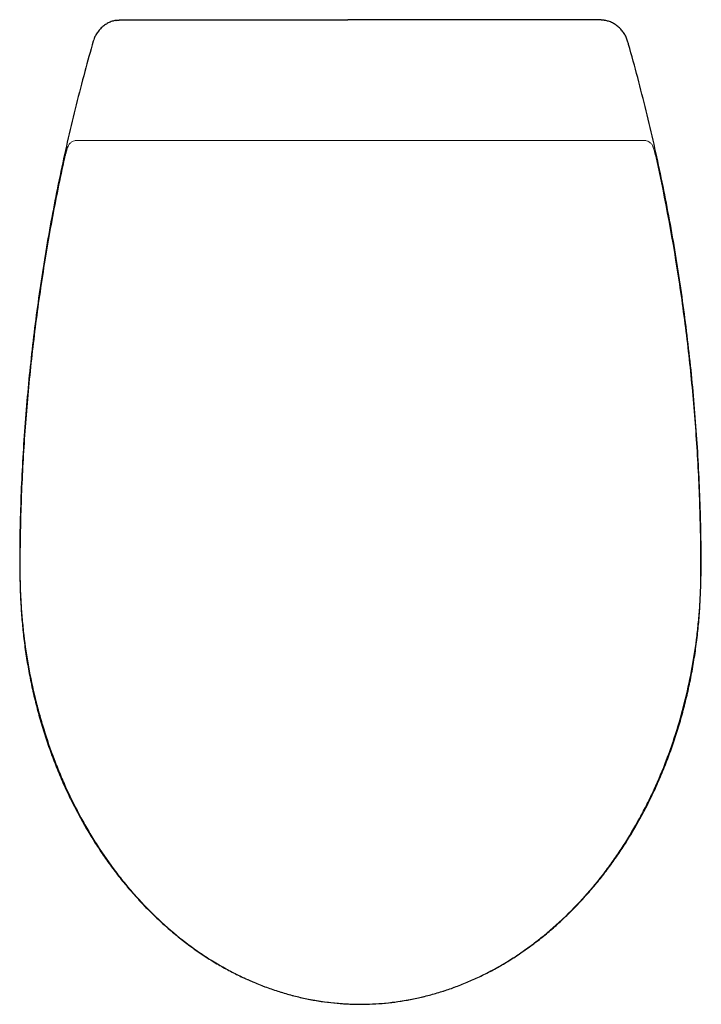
# Model space of a CAD drawing. Header units: millimetres. Extents: x 4690.971 to 4691.318, y 2954.985 to 2955.486.
import ezdxf

# ---------------------------------------------------------------- set-up
doc = ezdxf.new("R2010")
doc.units = ezdxf.units.MM
doc.layers.add('SANINDUSA', color=3, linetype='Continuous')

msp = doc.modelspace()

# ---------------------------------------------------------------- linework, layer by layer
at = {"layer": 'SANINDUSA'}
for p, q in [((4691.02336, 2955.48588), (4691.13828, 2955.48588)), ((4691.26589, 2955.48588), (4691.15097, 2955.48588))]:
    msp.add_line(p, q, dxfattribs=at)
at = {"layer": 'SANINDUSA', "linetype": 'Continuous', "lineweight": 15}
for p, q in [((4691.00062, 2955.42452), (4691.00154, 2955.42452)), ((4691.28771, 2955.42452), (4691.28864, 2955.42452))]:
    msp.add_line(p, q, dxfattribs=at)
at = {"layer": 'SANINDUSA'}
for points, knots in [([(4691.0202, 2955.48553), (4691.0196, 2955.48539), (4691.01829, 2955.48509), (4691.01637, 2955.48425), (4691.01449, 2955.48312), (4691.01279, 2955.48172), (4691.01131, 2955.48009), (4691.0101, 2955.47827), (4691.00924, 2955.47655), (4691.00891, 2955.47541), (4691.00879, 2955.47496)], [0, 0, 0, 0, 0.112512, 0.246142, 0.381027, 0.515035, 0.648418, 0.782597, 0.914716, 1, 1, 1, 1]), ([(4691.15097, 2955.48588), (4691.14996, 2955.48588), (4691.14893, 2955.48584), (4691.14734, 2955.48578), (4691.14681, 2955.48576), (4691.14572, 2955.48573), (4691.14518, 2955.48573), (4691.14409, 2955.48573), (4691.14355, 2955.48573), (4691.14246, 2955.48576), (4691.14192, 2955.48578), (4691.14033, 2955.48584), (4691.1393, 2955.48588), (4691.13828, 2955.48588)], [0, 0, 0, 0, 0.25, 0.25, 0.375, 0.375, 0.5, 0.5, 0.625, 0.625, 0.75, 0.75, 1, 1, 1, 1]), ([(4691.28046, 2955.47496), (4691.28037, 2955.4753), (4691.2801, 2955.47634), (4691.27932, 2955.47797), (4691.27817, 2955.47981), (4691.27674, 2955.48145), (4691.2751, 2955.48288), (4691.27326, 2955.48405), (4691.27134, 2955.48495), (4691.27, 2955.4853), (4691.26936, 2955.48547)], [0, 0, 0, 0, 0.066745, 0.200336, 0.336025, 0.470339, 0.605676, 0.741737, 0.876909, 1, 1, 1, 1]), ([(4691.00875, 2955.47497), (4691.0073, 2955.46982), (4691.00429, 2955.45909), (4691.00006, 2955.44269), (4690.99601, 2955.4258), (4690.99227, 2955.40882), (4690.98883, 2955.39175), (4690.9857, 2955.3746), (4690.98287, 2955.35737), (4690.98034, 2955.34004), (4690.97812, 2955.32263), (4690.97621, 2955.30514), (4690.9746, 2955.28757), (4690.97331, 2955.26996), (4690.97233, 2955.25234), (4690.97168, 2955.23471), (4690.97136, 2955.21955), (4690.97136, 2955.21028), (4690.97136, 2955.20688)], [0, 0, 0, 0, 0.059114, 0.123067, 0.187041, 0.251062, 0.315155, 0.379343, 0.443652, 0.508103, 0.572723, 0.637533, 0.702568, 0.767593, 0.832569, 0.897529, 0.962503, 1, 1, 1, 1]), ([(4691.31788, 2955.20688), (4691.31789, 2955.20736), (4691.31797, 2955.21133), (4691.31784, 2955.21939), (4691.31763, 2955.23283), (4691.31708, 2955.24865), (4691.31618, 2955.26621), (4691.31496, 2955.28375), (4691.31343, 2955.30129), (4691.31158, 2955.31882), (4691.30941, 2955.33632), (4691.30694, 2955.35375), (4691.30416, 2955.3711), (4691.30107, 2955.38835), (4691.29767, 2955.40551), (4691.29397, 2955.42259), (4691.28997, 2955.43958), (4691.28564, 2955.45647), (4691.28246, 2955.46826), (4691.28066, 2955.4744), (4691.28049, 2955.47496)], [0, 0, 0, 0, 0.005272, 0.043797, 0.089074, 0.15383, 0.218565, 0.283322, 0.348129, 0.413023, 0.47805, 0.542892, 0.607568, 0.672103, 0.736521, 0.800846, 0.865103, 0.929317, 0.993512, 1, 1, 1, 1]), ([(4690.97141, 2955.20689), (4690.97144, 2955.20413), (4690.97152, 2955.19811), (4690.97191, 2955.18909), (4690.97255, 2955.18001), (4690.97345, 2955.17121), (4690.97466, 2955.16247), (4690.9762, 2955.15353), (4690.97806, 2955.14459), (4690.98023, 2955.13567), (4690.9827, 2955.1269), (4690.98545, 2955.11832), (4690.98847, 2955.10994), (4690.99176, 2955.10176), (4690.99531, 2955.09376), (4690.99914, 2955.08595), (4691.00321, 2955.07835), (4691.00752, 2955.071), (4691.01205, 2955.06389), (4691.01679, 2955.05707), (4691.02172, 2955.05052), (4691.02684, 2955.04426), (4691.03214, 2955.0383), (4691.0376, 2955.03263), (4691.04323, 2955.02725), (4691.04899, 2955.02219), (4691.05487, 2955.01744), (4691.06086, 2955.01303), (4691.06694, 2955.00895), (4691.07308, 2955.00522), (4691.07929, 2955.00183), (4691.08559, 2954.99875), (4691.09198, 2954.99598), (4691.09845, 2954.99352), (4691.10498, 2954.99139), (4691.11153, 2954.98958), (4691.11809, 2954.9881), (4691.12462, 2954.98696), (4691.13112, 2954.98613), (4691.1376, 2954.98568), (4691.14209, 2954.98549), (4691.14444, 2954.98554), (4691.14463, 2954.98555)], [0, 0, 0, 0, 0.026603, 0.057993, 0.087048, 0.114321, 0.143273, 0.172018, 0.201746, 0.231279, 0.260554, 0.289523, 0.318143, 0.346391, 0.374508, 0.402481, 0.430192, 0.457599, 0.484668, 0.511372, 0.537695, 0.563685, 0.58926, 0.614572, 0.639575, 0.664231, 0.688515, 0.71241, 0.735911, 0.759046, 0.781647, 0.804143, 0.826543, 0.848798, 0.870864, 0.892706, 0.914296, 0.935614, 0.956649, 0.977407, 0.99817, 1, 1, 1, 1]), ([(4691.14463, 2954.98554), (4691.14669, 2954.98556), (4691.15092, 2954.98561), (4691.15729, 2954.98606), (4691.16372, 2954.98682), (4691.17012, 2954.9879), (4691.17651, 2954.98928), (4691.18292, 2954.99099), (4691.18931, 2954.99301), (4691.19568, 2954.99535), (4691.202, 2954.998), (4691.20823, 2955.00095), (4691.21437, 2955.0042), (4691.22037, 2955.00774), (4691.22628, 2955.01157), (4691.23209, 2955.01572), (4691.23783, 2955.02018), (4691.24348, 2955.02496), (4691.249, 2955.03004), (4691.25439, 2955.03542), (4691.25964, 2955.04108), (4691.26471, 2955.04701), (4691.2696, 2955.0532), (4691.27431, 2955.05967), (4691.27884, 2955.0664), (4691.28319, 2955.07341), (4691.28732, 2955.08067), (4691.29124, 2955.08817), (4691.29492, 2955.09588), (4691.29835, 2955.1038), (4691.30152, 2955.11189), (4691.30442, 2955.12015), (4691.30705, 2955.12859), (4691.30941, 2955.13719), (4691.3115, 2955.14596), (4691.3133, 2955.15488), (4691.31481, 2955.16391), (4691.31601, 2955.17292), (4691.31687, 2955.18195), (4691.31745, 2955.19119), (4691.31777, 2955.19953), (4691.31782, 2955.20484), (4691.31783, 2955.20689)], [0, 0, 0, 0, 0.019879, 0.040778, 0.061543, 0.082282, 0.103289, 0.124578, 0.146132, 0.16793, 0.189941, 0.212128, 0.234446, 0.256844, 0.27929, 0.302282, 0.325652, 0.349402, 0.373522, 0.397994, 0.422789, 0.447872, 0.4732, 0.498836, 0.524967, 0.551465, 0.578315, 0.60549, 0.632958, 0.660679, 0.688633, 0.716732, 0.745078, 0.773761, 0.802743, 0.831975, 0.861404, 0.891024, 0.919558, 0.948846, 0.980259, 1, 1, 1, 1])]:
    msp.add_open_spline(points, degree=3, knots=knots, dxfattribs=at)
for points in [[(4691.0202, 2955.48553), (4691.02336, 2955.48588)], [(4691.26936, 2955.48547), (4691.26589, 2955.48588)]]:
    msp.add_open_spline(points, degree=1, dxfattribs=at)
at = {"layer": 'SANINDUSA', "linetype": 'Continuous', "lineweight": 15}
for points, knots in [([(4690.99594, 2955.4215), (4690.99614, 2955.42204), (4690.99643, 2955.42248), (4690.99694, 2955.42306), (4690.99712, 2955.42323), (4690.99751, 2955.42354), (4690.99771, 2955.42368), (4690.99833, 2955.42405), (4690.99877, 2955.42423), (4690.99945, 2955.42441), (4690.99968, 2955.42445), (4691.00003, 2955.4245), (4691.00015, 2955.42451), (4691.00038, 2955.42452), (4691.0005, 2955.42452), (4691.00062, 2955.42452)], [0, 0, 0, 0, 0.25, 0.25, 0.375, 0.375, 0.5, 0.5, 0.75, 0.75, 0.875, 0.875, 0.9375, 0.9375, 1, 1, 1, 1]), ([(4691.00154, 2955.42452), (4691.00156, 2955.42452), (4691.00159, 2955.42452), (4691.00169, 2955.42452), (4691.00175, 2955.42452), (4691.00192, 2955.42452), (4691.00202, 2955.42452), (4691.00223, 2955.42452), (4691.00236, 2955.42452), (4691.00263, 2955.42452), (4691.00277, 2955.42452), (4691.00308, 2955.42452), (4691.00324, 2955.42452), (4691.00375, 2955.42452), (4691.00411, 2955.42452), (4691.00448, 2955.42452)], [0, 0, 0, 0, 0.125, 0.125, 0.25, 0.25, 0.375, 0.375, 0.5, 0.5, 0.625, 0.625, 0.75, 0.75, 1, 1, 1, 1]), ([(4691.00448, 2955.42452), (4691.05119, 2955.42452), (4691.09791, 2955.42452), (4691.19134, 2955.42452), (4691.23806, 2955.42452), (4691.28477, 2955.42452)], [0, 0, 0, 0, 0.5, 0.5, 1, 1, 1, 1]), ([(4691.28477, 2955.42452), (4691.28496, 2955.42452), (4691.28514, 2955.42452), (4691.2855, 2955.42452), (4691.28567, 2955.42452), (4691.28601, 2955.42452), (4691.28618, 2955.42452), (4691.28648, 2955.42452), (4691.28663, 2955.42452), (4691.2869, 2955.42452), (4691.28702, 2955.42452), (4691.28724, 2955.42452), (4691.28734, 2955.42452), (4691.2875, 2955.42452), (4691.28757, 2955.42452), (4691.28767, 2955.42452), (4691.2877, 2955.42452), (4691.28771, 2955.42452)], [0, 0, 0, 0, 0.125, 0.125, 0.25, 0.25, 0.375, 0.375, 0.5, 0.5, 0.625, 0.625, 0.75, 0.75, 0.875, 0.875, 1, 1, 1, 1]), ([(4691.29331, 2955.4215), (4691.29312, 2955.42204), (4691.29283, 2955.42248), (4691.29232, 2955.42306), (4691.29213, 2955.42323), (4691.29174, 2955.42354), (4691.29154, 2955.42368), (4691.29092, 2955.42405), (4691.29048, 2955.42423), (4691.2898, 2955.42441), (4691.28957, 2955.42445), (4691.28922, 2955.4245), (4691.28911, 2955.42451), (4691.28887, 2955.42452), (4691.28875, 2955.42452), (4691.28864, 2955.42452)], [0, 0, 0, 0, 0.25, 0.25, 0.375, 0.375, 0.5, 0.5, 0.75, 0.75, 0.875, 0.875, 0.9375, 0.9375, 1, 1, 1, 1]), ([(4690.99594, 2955.4215), (4690.99568, 2955.42074), (4690.99541, 2955.41987), (4690.99506, 2955.41864), (4690.99499, 2955.41839), (4690.99484, 2955.41788), (4690.99477, 2955.41762), (4690.99456, 2955.41683), (4690.99441, 2955.41628), (4690.99427, 2955.41572)], [0, 0, 0, 0, 0.5, 0.5, 0.625, 0.625, 0.75, 0.75, 1, 1, 1, 1]), ([(4691.29498, 2955.41572), (4691.2947, 2955.41685), (4691.29441, 2955.4179), (4691.29399, 2955.41937), (4691.29385, 2955.41984), (4691.29357, 2955.42071), (4691.29344, 2955.42112), (4691.29331, 2955.4215)], [0, 0, 0, 0, 0.5, 0.5, 0.75, 0.75, 1, 1, 1, 1]), ([(4691.14463, 2954.98554), (4691.1419, 2954.98554), (4691.13918, 2954.98563), (4691.13511, 2954.98587), (4691.13376, 2954.98598), (4691.13105, 2954.98622), (4691.12969, 2954.98637), (4691.12294, 2954.98718), (4691.1176, 2954.98815), (4691.10968, 2954.99007), (4691.10705, 2954.99079), (4691.10185, 2954.99238), (4691.09928, 2954.99325), (4691.09418, 2954.99512), (4691.09166, 2954.99613), (4691.08667, 2954.99829), (4691.0842, 2954.99944), (4691.07691, 2955.00308), (4691.07218, 2955.00576), (4691.0653, 2955.01013), (4691.06304, 2955.01165), (4691.0586, 2955.01479), (4691.05643, 2955.01641), (4691.05002, 2955.02143), (4691.04591, 2955.02497), (4691.03798, 2955.03243), (4691.0342, 2955.03632), (4691.02878, 2955.04239), (4691.02701, 2955.04446), (4691.02356, 2955.04865), (4691.02188, 2955.05079), (4691.01695, 2955.05729), (4691.01385, 2955.06175), (4691.00945, 2955.0686), (4691.00802, 2955.07091), (4691.00525, 2955.07559), (4691.00391, 2955.07796), (4691.00001, 2955.08511), (4690.99758, 2955.08997), (4690.99419, 2955.09738), (4690.9931, 2955.09987), (4690.991, 2955.10489), (4690.98999, 2955.10741), (4690.98709, 2955.11503), (4690.98533, 2955.12016), (4690.98292, 2955.12795), (4690.98215, 2955.13056), (4690.98071, 2955.13581), (4690.98003, 2955.13844), (4690.9781, 2955.14635), (4690.97698, 2955.15167), (4690.97505, 2955.16237), (4690.97425, 2955.16775), (4690.97328, 2955.17584), (4690.973, 2955.17854), (4690.97251, 2955.18395), (4690.97231, 2955.18667), (4690.97198, 2955.19209), (4690.97186, 2955.19481), (4690.97169, 2955.20023), (4690.97164, 2955.20295), (4690.97163, 2955.20702), (4690.97163, 2955.20837), (4690.97164, 2955.21109), (4690.97165, 2955.21244), (4690.97168, 2955.21651), (4690.97177, 2955.22465), (4690.97197, 2955.23279), (4690.97232, 2955.24364), (4690.97254, 2955.24907), (4690.97334, 2955.26533), (4690.97406, 2955.27616), (4690.97584, 2955.2978), (4690.97692, 2955.30861), (4690.97942, 2955.33018), (4690.98085, 2955.34094), (4690.98408, 2955.36241), (4690.98587, 2955.37312), (4690.9898, 2955.39447), (4690.99195, 2955.40512), (4690.99427, 2955.41572)], [0, 0, 0, 0, 0.015625, 0.015625, 0.023437, 0.023437, 0.03125, 0.03125, 0.0625, 0.0625, 0.078125, 0.078125, 0.09375, 0.09375, 0.109375, 0.109375, 0.125, 0.125, 0.15625, 0.15625, 0.171875, 0.171875, 0.1875, 0.1875, 0.21875, 0.21875, 0.25, 0.25, 0.265625, 0.265625, 0.28125, 0.28125, 0.3125, 0.3125, 0.328125, 0.328125, 0.34375, 0.34375, 0.375, 0.375, 0.390625, 0.390625, 0.40625, 0.40625, 0.4375, 0.4375, 0.453125, 0.453125, 0.46875, 0.46875, 0.5, 0.5, 0.53125, 0.53125, 0.546875, 0.546875, 0.5625, 0.5625, 0.578125, 0.578125, 0.59375, 0.59375, 0.601562, 0.601562, 0.609375, 0.609375, 0.625, 0.65625, 0.65625, 0.6875, 0.6875, 0.75, 0.75, 0.8125, 0.8125, 0.875, 0.875, 0.9375, 0.9375, 1, 1, 1, 1]), ([(4691.29498, 2955.41572), (4691.29964, 2955.39448), (4691.30358, 2955.37309), (4691.30841, 2955.34084), (4691.30985, 2955.33006), (4691.31173, 2955.31387), (4691.31231, 2955.30846), (4691.31338, 2955.29765), (4691.31387, 2955.29223), (4691.31521, 2955.27598), (4691.31592, 2955.26513), (4691.31698, 2955.24342), (4691.31734, 2955.23255), (4691.31755, 2955.21896), (4691.31758, 2955.21625), (4691.31761, 2955.21217), (4691.31761, 2955.21081), (4691.31762, 2955.20809), (4691.31763, 2955.20673), (4691.31761, 2955.20266), (4691.31756, 2955.19994), (4691.31738, 2955.19451), (4691.31713, 2955.18909), (4691.31672, 2955.18367), (4691.31622, 2955.17826), (4691.31594, 2955.17555), (4691.31496, 2955.16746), (4691.31415, 2955.16209), (4691.31222, 2955.1514), (4691.31109, 2955.14608), (4691.30851, 2955.13553), (4691.30707, 2955.13029), (4691.30465, 2955.12251), (4691.3038, 2955.11992), (4691.30203, 2955.11479), (4691.3011, 2955.11224), (4691.2982, 2955.10464), (4691.29611, 2955.09964), (4691.29271, 2955.09224), (4691.29154, 2955.0898), (4691.2891, 2955.08494), (4691.28784, 2955.08253), (4691.28394, 2955.07538), (4691.28117, 2955.07071), (4691.27677, 2955.06388), (4691.27526, 2955.06162), (4691.27215, 2955.05717), (4691.27055, 2955.05497), (4691.26562, 2955.04847), (4691.26217, 2955.04428), (4691.25675, 2955.03822), (4691.25489, 2955.03624), (4691.2511, 2955.03235), (4691.24916, 2955.03044), (4691.24322, 2955.02486), (4691.2391, 2955.02132), (4691.23269, 2955.01631), (4691.23051, 2955.01469), (4691.22607, 2955.01155), (4691.22381, 2955.01004), (4691.21693, 2955.00567), (4691.21221, 2955.003), (4691.20491, 2954.99937), (4691.20244, 2954.99823), (4691.19744, 2954.99607), (4691.19492, 2954.99507), (4691.18983, 2954.99319), (4691.18726, 2954.99233), (4691.18206, 2954.99075), (4691.17943, 2954.99003), (4691.17151, 2954.98813), (4691.1662, 2954.98717), (4691.15548, 2954.98587), (4691.15007, 2954.98554), (4691.14463, 2954.98554)], [0, 0, 0, 0, 0.125, 0.125, 0.1875, 0.1875, 0.21875, 0.21875, 0.25, 0.25, 0.3125, 0.3125, 0.375, 0.375, 0.390625, 0.390625, 0.398438, 0.398438, 0.40625, 0.40625, 0.421875, 0.421875, 0.4375, 0.453125, 0.453125, 0.46875, 0.46875, 0.5, 0.5, 0.53125, 0.53125, 0.5625, 0.5625, 0.578125, 0.578125, 0.59375, 0.59375, 0.625, 0.625, 0.640625, 0.640625, 0.65625, 0.65625, 0.6875, 0.6875, 0.703125, 0.703125, 0.71875, 0.71875, 0.75, 0.75, 0.765625, 0.765625, 0.78125, 0.78125, 0.8125, 0.8125, 0.828125, 0.828125, 0.84375, 0.84375, 0.875, 0.875, 0.890625, 0.890625, 0.90625, 0.90625, 0.921875, 0.921875, 0.9375, 0.9375, 0.96875, 0.96875, 1, 1, 1, 1])]:
    msp.add_open_spline(points, degree=3, knots=knots, dxfattribs=at)

doc.saveas('drawing.dxf')
